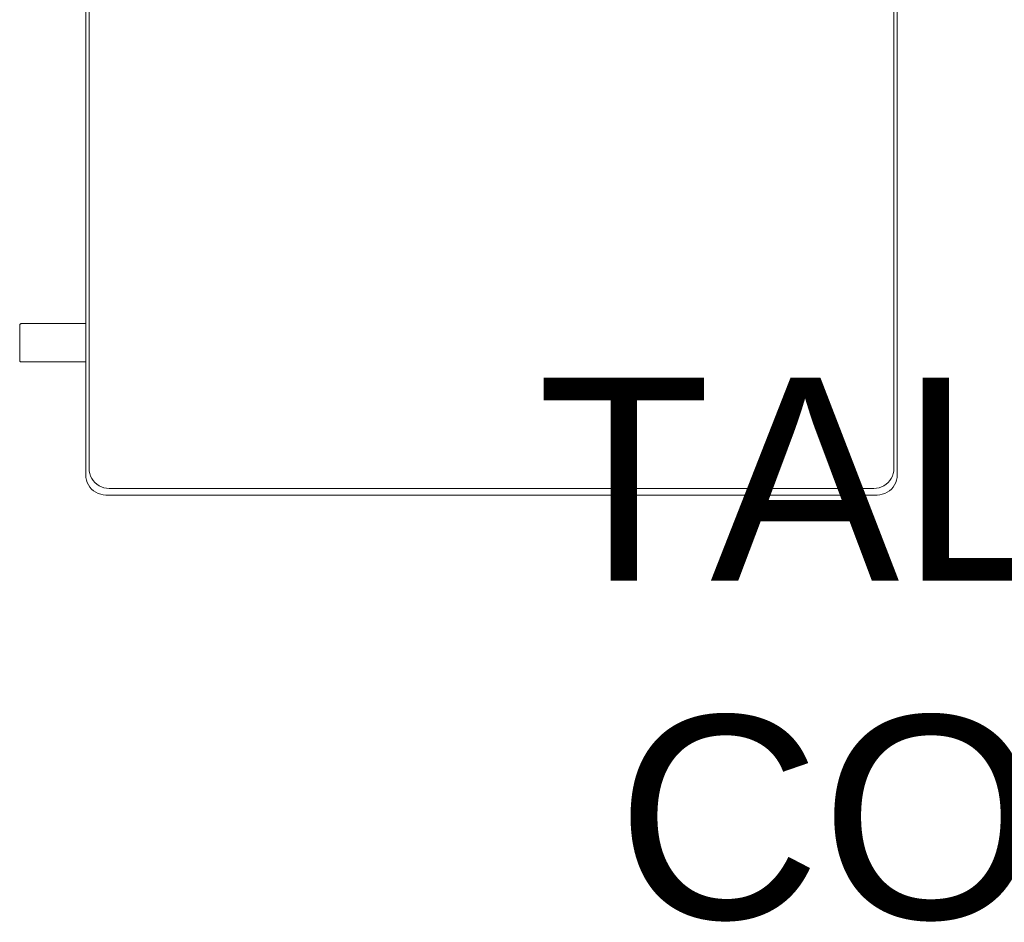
# Model space of a CAD drawing. Header units: millimetres. Extents: x -8931983 to 9630244, y 4 to 18563053.
# Tile 131 of 256: x 349108.419 to 349109.39, y 9281983.298 to 9281984.188. Entities that reach past the tile are written whole.
import ezdxf

# ---------------------------------------------------------------- set-up
doc = ezdxf.new("R2010")
doc.units = ezdxf.units.MM
doc.layers.add('LMOBILIARIO', color=252, linetype='Continuous', lineweight=5, true_color=0x898989)
doc.layers.add('TEXTO AMBIENTES', color=7, linetype='Continuous', lineweight=30)
doc.styles.add('Arial_1', font='arial.ttf', dxfattribs={"height": 0.15})

# ---------------------------------------------------------------- blocks, each defined once
blk = doc.blocks.new('maquina de coser')
at = {"layer": 'LMOBILIARIO', "lineweight": 0}
for p, q in [((-0.77661, 0.86361), (-0.77656, 0.86398)), ((-0.77656, 0.86398), (-0.77652, 0.86411)), ((-0.77652, 0.86411), (-0.77639, 0.86444)), ((-0.77639, 0.86444), (-0.77619, 0.86472)), ((-0.77619, 0.86472), (-0.77593, 0.86494)), ((-0.77593, 0.86494), (-0.77562, 0.86508)), ((-0.77562, 0.86508), (-0.7753, 0.86512)), ((-0.7753, 0.86512), (-0.74011, 0.86512)), ((-0.73979, 0.86508), (-0.74011, 0.86512)), ((-0.73948, 0.86494), (-0.73979, 0.86508)), ((-0.73922, 0.86472), (-0.73948, 0.86494)), ((-0.73902, 0.86444), (-0.73922, 0.86472)), ((-0.73889, 0.86411), (-0.73902, 0.86444)), ((-0.73885, 0.86398), (-0.73889, 0.86411)), ((-0.7388, 0.86361), (-0.73885, 0.86398)), ((-0.77661, 0.8), (-0.77661, 0.86361)), ((-0.7388, 0.8), (-0.7388, 0.86361)), ((-0.77661, 0.8), (-0.77661, 0.80696)), ((-0.7388, 0.8), (-0.7388, 0.80696)), ((-0.89999, 0.79589), (-0.89783, 0.79734)), ((-0.89783, 0.79734), (-0.89549, 0.79849)), ((-0.89549, 0.79849), (-0.89303, 0.79932)), ((-0.89303, 0.79932), (-0.89048, 0.79983)), ((-0.89048, 0.79983), (-0.88789, 0.8)), ((-0.88906, 0.79522), (-0.88662, 0.79605)), ((-0.77661, 0.8), (-0.88789, 0.8)), ((-0.88662, 0.79605), (-0.8841, 0.79655)), ((-0.8841, 0.79655), (-0.88153, 0.79672)), ((0.56609, 0.79672), (-0.88153, 0.79672)), ((-0.77661, 0.8), (-0.7388, 0.8)), ((0.46511, 0.8), (-0.7388, 0.8)), ((-0.90708, 0.78527), (-0.90625, 0.78773)), ((-0.90625, 0.78773), (-0.9051, 0.79007)), ((-0.9051, 0.79007), (-0.90365, 0.79223)), ((-0.90365, 0.79223), (-0.90194, 0.79418)), ((-0.90194, 0.79418), (-0.89999, 0.79589)), ((-0.89971, 0.78458), (-0.89857, 0.78688)), ((-0.89857, 0.78688), (-0.89714, 0.78902)), ((-0.89714, 0.78902), (-0.89544, 0.79096)), ((-0.89544, 0.79096), (-0.89351, 0.79266)), ((-0.89351, 0.79266), (-0.89137, 0.79409)), ((-0.89137, 0.79409), (-0.88906, 0.79522)), ((-0.90776, 0.78013), (-0.90759, 0.78272)), ((-0.90776, 0.78013), (-0.90776, 0.01987)), ((-0.90759, 0.78272), (-0.90708, 0.78527)), ((-0.9012, 0.77705), (-0.90103, 0.77962)), ((-0.9012, 0.77705), (-0.9012, 0.02295)), ((-0.90103, 0.77962), (-0.90053, 0.78214)), ((-0.90053, 0.78214), (-0.89971, 0.78458)), ((-0.90776, 0.01987), (-0.90759, 0.01728)), ((-0.9012, 0.02295), (-0.90103, 0.02038)), ((-0.90103, 0.02038), (-0.90053, 0.01786)), ((-0.90759, 0.01728), (-0.90708, 0.01473)), ((-0.90708, 0.01473), (-0.90625, 0.01227)), ((-0.90625, 0.01227), (-0.9051, 0.00993)), ((-0.9051, 0.00993), (-0.90365, 0.00777)), ((-0.90053, 0.01786), (-0.89971, 0.01542)), ((-0.89971, 0.01542), (-0.89857, 0.01312)), ((-0.89857, 0.01312), (-0.89714, 0.01098)), ((-0.89714, 0.01098), (-0.89544, 0.00904)), ((-0.90365, 0.00777), (-0.90194, 0.00582)), ((-0.90194, 0.00582), (-0.89999, 0.00411)), ((-0.89999, 0.00411), (-0.89783, 0.00266)), ((-0.89783, 0.00266), (-0.89549, 0.00151)), ((-0.89549, 0.00151), (-0.89303, 0.00068)), ((-0.89544, 0.00904), (-0.89351, 0.00734)), ((-0.89351, 0.00734), (-0.89137, 0.00591)), ((-0.89303, 0.00068), (-0.89048, 0.00017)), ((-0.89137, 0.00591), (-0.88906, 0.00478)), ((-0.89048, 0.00017), (-0.88789, 0)), ((-0.88906, 0.00478), (-0.88662, 0.00395)), ((-0.88789, 0), (0.57245, 0)), ((-0.88662, 0.00395), (-0.8841, 0.00345)), ((-0.8841, 0.00345), (-0.88153, 0.00328)), ((-0.88153, 0.00328), (0.56609, 0.00328))]:
    blk.add_line(p, q, dxfattribs=at)
blk = doc.blocks.new('bloque pg edf 04')
at = {"lineweight": 5, "rotation": 90}
blk.add_blockref('maquina de coser', (-5.30556, 32.55221, 20.54864), dxfattribs=at)
at = {"layer": 'TEXTO AMBIENTES', "insert": (-6.07466, 31.76004, 20.54864), "char_height": 0.2, "width": 2.3498984, "attachment_point": 1, "style": 'Arial_1'}
blk.add_mtext('\\pxqc;TALLER DE COSTURA', dxfattribs=at)

msp = doc.modelspace()

# ---------------------------------------------------------------- block references
at = {"lineweight": 5}
msp.add_blockref('bloque pg edf 04', (349114.58967, 9281952.07449), dxfattribs=at)

doc.saveas('drawing.dxf')
